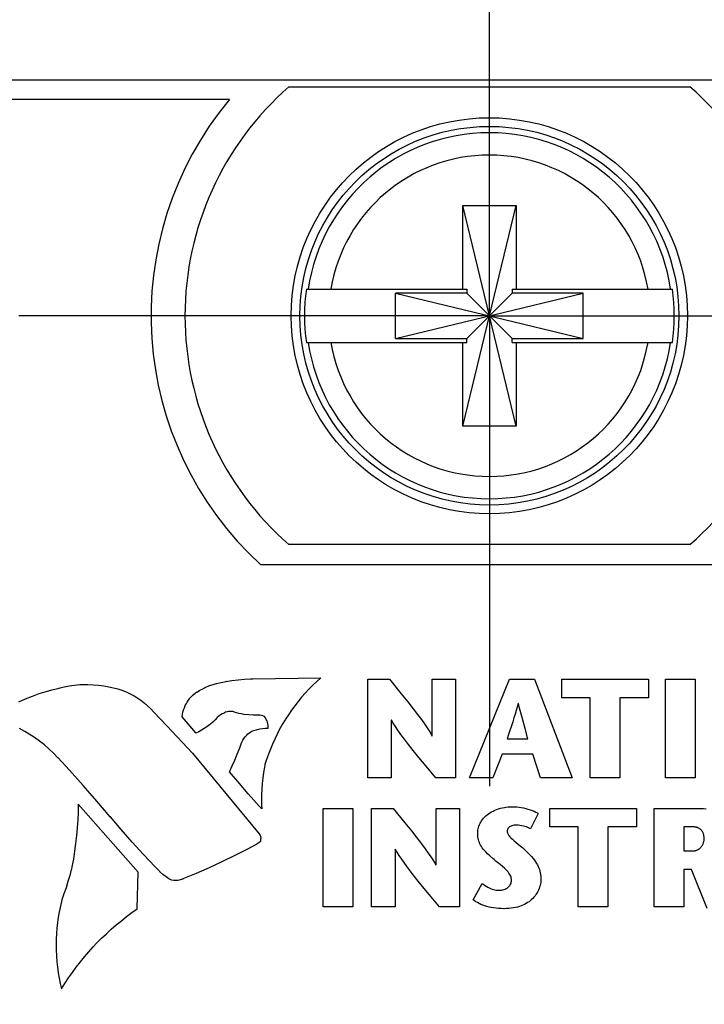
# Model space of a CAD drawing. Header units: inches. Extents: x 0.2 to 16.8, y 0.1 to 10.8.
# Tile 29 of 47: x 4.178 to 4.533, y 7.66 to 8.17. Entities that reach past the tile are written whole.
import ezdxf

# ---------------------------------------------------------------- set-up
doc = ezdxf.new("R2010")
doc.units = ezdxf.units.IN
doc.header["$LTSCALE"] = 0.935
doc.header["$MEASUREMENT"] = 0
doc.linetypes.add('CENTER', pattern=[0.6, 0.375, -0.075, 0.075, -0.075])
doc.layers.get('0').update_dxf_attribs({"linetype": 'CONTINUOUS'})
for name, color, linetype in [('ARTWORK', 7, 'CONTINUOUS'), ('DEFAULT_1', 7, 'CENTER'), ('DIMENSIONS', 7, 'CONTINUOUS')]:
    doc.layers.add(name, color=color, linetype=linetype)
doc.styles.get("Standard").update_dxf_attribs({"font": 'txt', "width": 0.8})
doc.dimstyles.new('DIMSTYLE_2', dxfattribs={"dimtxt": 0.125, "dimasz": 0.18, "dimexe": 0.18, "dimexo": 0.0625, "dimgap": 0.09, "dimtad": 0, "dimtih": 1, "dimtoh": 1, "dimdec": 3, "dimzin": 4, "dimdsep": 46, "dimtxsty": 'STANDARD', "dimblk": '_FILLED', "dimblk1": '_FILLED', "dimblk2": '_FILLED', "dimcen": 0.09, "dimadec": 0, "dimazin": 0, "dimtp": 0.001, "dimtm": 0.001, "dimtfac": 1, "dimtdec": 3, "dimtofl": 0, "dimtmove": 0, "dimatfit": 3, "dimldrblk": '_FILLED', "dimfxl": 1, "dimtolj": 1, "dimtzin": 4, "dimarcsym": 0})

# ---------------------------------------------------------------- blocks, each defined once
blk = doc.blocks.new('*D16')
at = {"layer": 'DIMENSIONS', "color": 2, "linetype": 'CONTINUOUS'}
blk.add_line((4.1849659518, 3.1973811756), (3.4399659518, 3.1973811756), dxfattribs=at)
at = {"layer": 'DIMENSIONS', "color": 2, "linetype": 'CONTINUOUS', "width": 0.8}
for s, p in [('[', (2.5774659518, 3.1348811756)), (']', (3.2774659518, 3.1348811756)), ('4.819', (1.9524659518, 3.1348811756)), ('122.41', (2.6774659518, 3.1348811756))]:
    blk.add_text(s, height=0.125, dxfattribs=at).set_placement(p)
blk = doc.blocks.new('_FILLED')
at = {"color": 0, "linetype": 'BYBLOCK'}
blk.add_solid([(0, 0), (-1, 0.1736111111), (-1, -0.1736111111)], dxfattribs=at)
blk = doc.blocks.new('*D21')
at = {"layer": 'DIMENSIONS', "color": 2, "linetype": 'CONTINUOUS'}
blk.add_line((4.3674659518, 7.0120011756), (4.3674659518, 2.3148811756), dxfattribs=at)
at = {"layer": 'DIMENSIONS', "color": 2, "linetype": 'CONTINUOUS', "width": 0.8}
for s, p in [(']', (4.4299659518, 2.1523811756)), ('1.37', (4.4299659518, 1.7523811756)), ('[', (4.4299659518, 1.6523811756)), ('.054', (4.4299659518, 1.1273811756)), ('10X -', (4.4299659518, 0.6273811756))]:
    blk.add_text(s, height=0.125, rotation=90, dxfattribs=at).set_placement(p)
blk = doc.blocks.new('*D22')
at = {"layer": 'DIMENSIONS', "color": 2, "linetype": 'CONTINUOUS'}
blk.add_line((4.7014659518, 7.0120011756), (4.7014659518, 2.3148811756), dxfattribs=at)
at = {"layer": 'DIMENSIONS', "color": 2, "linetype": 'CONTINUOUS', "width": 0.8}
for s, p in [(']', (4.7639659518, 2.1523811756)), ('7.11', (4.7639659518, 1.7523811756)), ('[', (4.7639659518, 1.6523811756)), ('.280', (4.7639659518, 1.1273811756)), ('9X ', (4.7639659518, 0.8273811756))]:
    blk.add_text(s, height=0.125, rotation=90, dxfattribs=at).set_placement(p)
blk = doc.blocks.new('*D23')
at = {"layer": 'DIMENSIONS', "color": 2, "linetype": 'CONTINUOUS'}
for p, q in [((4.7094659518, 4.3377668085), (4.7094659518, 2.8896841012)), ((4.7094659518, 2.8896841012), (4.8872802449, 2.6165749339)), ((4.8872802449, 2.6165749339), (4.8872802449, 2.3148811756))]:
    blk.add_line(p, q, dxfattribs=at)
at = {"layer": 'DIMENSIONS', "color": 2, "linetype": 'CONTINUOUS', "width": 0.8}
for s, p in [(']', (4.9497802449, 2.1523811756)), ('7.32', (4.9497802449, 1.7523811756)), ('[', (4.9497802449, 1.6523811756)), ('.288', (4.9497802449, 1.1273811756))]:
    blk.add_text(s, height=0.125, rotation=90, dxfattribs=at).set_placement(p)

msp = doc.modelspace()

# ---------------------------------------------------------------- linework, layer by layer
at = {"color": 7, "linetype": 'CONTINUOUS'}
for p, q in [((4.9154659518, 8.1386411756), (4.1274659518, 8.1386411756)), ((4.317716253, 8.1351411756), (4.5252156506, 8.1351411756)), ((4.2870003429, 8.1286411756), (4.1574659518, 8.1286411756)), ((4.4076864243, 7.9595545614), (4.4352454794, 8.0737277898)), ((4.4076864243, 8.0304207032), (4.4076864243, 8.0737277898)), ((4.4352454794, 7.9595545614), (4.4076864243, 8.0737277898)), ((4.4076864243, 8.0737277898), (4.4352454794, 8.0737277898)), ((4.4352454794, 8.0737277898), (4.4352454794, 8.0304207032)), ((4.3268186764, 8.0304207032), (4.4097533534, 8.0304207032)), ((4.3729423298, 8.0049285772), (4.3729423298, 8.028353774)), ((4.3729423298, 8.0049285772), (4.4699895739, 8.028353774)), ((4.4097533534, 8.028353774), (4.3729423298, 8.028353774)), ((4.3729423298, 8.028353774), (4.4699895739, 8.0049285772)), ((4.4097533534, 8.0304207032), (4.4097533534, 8.028353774)), ((4.4097533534, 8.0049285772), (4.4331785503, 8.028353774)), ((4.4331785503, 8.0049285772), (4.4097533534, 8.028353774)), ((4.4331785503, 8.0304207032), (4.4331785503, 8.028353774)), ((4.4331785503, 8.0304207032), (4.5161132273, 8.0304207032)), ((4.4699895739, 8.028353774), (4.4331785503, 8.028353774)), ((4.4699895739, 8.0049285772), (4.4699895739, 8.028353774)), ((4.3268186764, 8.002861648), (4.4097533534, 8.002861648)), ((4.3729423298, 8.0049285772), (4.4097533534, 8.0049285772)), ((4.4076864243, 7.9595545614), (4.4076864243, 8.002861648)), ((4.4097533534, 8.002861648), (4.4097533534, 8.0049285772)), ((4.4331785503, 8.002861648), (4.4331785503, 8.0049285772)), ((4.4331785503, 8.0049285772), (4.4699895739, 8.0049285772)), ((4.4331785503, 8.002861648), (4.5161132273, 8.002861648)), ((4.4352454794, 8.002861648), (4.4352454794, 7.9595545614)), ((4.4352454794, 7.9595545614), (4.4076864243, 7.9595545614)), ((4.5252156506, 7.8981411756), (4.317716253, 7.8981411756)), ((4.5397199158, 7.8876411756), (4.3032119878, 7.8876411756))]:
    msp.add_line(p, q, dxfattribs=at)
for radius in [0.1025, 0.0980314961]:
    msp.add_circle((4.4214659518, 8.0166411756), radius, dxfattribs=at)
for radius, start, end in [(0.1575, 131.2029536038, 228.7970463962), (0.1575, 311.2029536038, 48.7970463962), (0.175, 140.2081805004, 227.4885962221), (0.0956450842, 171.7166074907, 188.2833925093), (0.0956450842, 351.7166074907, 8.2833925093)]:
    msp.add_arc((4.4214659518, 8.0166411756), radius, start, end, dxfattribs=at)
at = {"color": 9, "linetype": 'CONTINUOUS'}
for radius, start, end in [(0.0947326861, 8.3637410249, 171.6362589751), (0.0831967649, 9.5335881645, 170.4664118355), (0.0947326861, 188.3637410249, 351.6362589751), (0.0831967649, 189.5335881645, 350.4664118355)]:
    msp.add_arc((4.4214659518, 8.0166411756), radius, start, end, dxfattribs=at)
at = {"layer": 'ARTWORK', "color": 7, "linetype": 'CONTINUOUS'}
for p, q in [((4.2991709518, 7.8286251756), (4.3342609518, 7.8292211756)), ((4.3342609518, 7.8292211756), (4.3321549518, 7.8273271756)), ((4.1951659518, 7.8229981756), (4.1988629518, 7.8239001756)), ((4.1987679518, 7.8239331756), (4.2014179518, 7.8245771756)), ((4.1988629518, 7.8239001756), (4.1987679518, 7.8239331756)), ((4.2014179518, 7.8245771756), (4.2040999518, 7.8250841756)), ((4.2040999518, 7.8250841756), (4.2068109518, 7.8254551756)), ((4.2068109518, 7.8254551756), (4.2095439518, 7.8256881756)), ((4.2095439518, 7.8256881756), (4.2122939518, 7.8257821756)), ((4.2122939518, 7.8257821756), (4.2127749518, 7.8257841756)), ((4.2127749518, 7.8257841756), (4.2137929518, 7.8257751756)), ((4.2137929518, 7.8257751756), (4.2165369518, 7.8256531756)), ((4.2165369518, 7.8256531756), (4.2192659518, 7.8253931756)), ((4.2192659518, 7.8253931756), (4.2219699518, 7.8249951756)), ((4.2219699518, 7.8249951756), (4.2246389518, 7.8244621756)), ((4.2246389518, 7.8244621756), (4.2246519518, 7.8244891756)), ((4.2246519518, 7.8244891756), (4.2269229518, 7.8240501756)), ((4.2269229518, 7.8240501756), (4.2291639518, 7.8234741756)), ((4.2731859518, 7.8235621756), (4.2747019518, 7.8243051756)), ((4.2747019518, 7.8243051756), (4.2762539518, 7.8249721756)), ((4.2762539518, 7.8249721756), (4.2778379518, 7.8255621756)), ((4.2778379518, 7.8255621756), (4.2786239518, 7.8258221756)), ((4.2786239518, 7.8258221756), (4.2802479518, 7.8262941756)), ((4.2802479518, 7.8262941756), (4.2818929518, 7.8266851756)), ((4.2818929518, 7.8266851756), (4.2835559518, 7.8269941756)), ((4.2835559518, 7.8269941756), (4.2852329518, 7.8272211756)), ((4.2851509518, 7.8273571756), (4.2883049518, 7.8278071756)), ((4.2852329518, 7.8272211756), (4.2851509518, 7.8273571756)), ((4.2883049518, 7.8278071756), (4.2914919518, 7.8281761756)), ((4.2914919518, 7.8281761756), (4.2947069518, 7.8284651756)), ((4.2947069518, 7.8284651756), (4.2979459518, 7.8286731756)), ((4.2979459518, 7.8286731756), (4.2991029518, 7.8287271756)), ((4.2991029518, 7.8287271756), (4.2991709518, 7.8286251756)), ((4.3301049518, 7.8253711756), (4.3281139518, 7.8233561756)), ((4.3321549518, 7.8273271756), (4.3301049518, 7.8253711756)), ((4.3585579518, 7.7774341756), (4.3585579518, 7.8284551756)), ((4.3585579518, 7.8284551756), (4.3697039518, 7.8284551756)), ((4.3697039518, 7.8284551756), (4.3758029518, 7.8209751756)), ((4.3918719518, 7.7992291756), (4.3918719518, 7.8284551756)), ((4.3918719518, 7.8284551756), (4.4039669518, 7.8284551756)), ((4.4039669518, 7.8284551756), (4.4039669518, 7.7774341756)), ((4.4111659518, 7.7774401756), (4.4319379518, 7.8284621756)), ((4.4319379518, 7.8284621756), (4.4448459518, 7.8284621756)), ((4.4448459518, 7.8284621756), (4.4642349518, 7.7774401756)), ((4.4588929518, 7.8189101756), (4.4588929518, 7.8284551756)), ((4.4588929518, 7.8284551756), (4.5037179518, 7.8284551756)), ((4.5037179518, 7.8284551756), (4.5037179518, 7.8189101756)), ((4.5125319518, 7.7774341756), (4.5125319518, 7.8284551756)), ((4.5125319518, 7.8284551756), (4.5279209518, 7.8284551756)), ((4.5279209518, 7.8284551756), (4.5279209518, 7.7774341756)), ((4.1815259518, 7.8183691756), (4.1850489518, 7.8197711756)), ((4.1850489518, 7.8197711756), (4.1886269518, 7.8210441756)), ((4.1886269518, 7.8210441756), (4.1922549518, 7.8221861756)), ((4.1922549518, 7.8221861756), (4.1951659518, 7.8229981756)), ((4.2291639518, 7.8234741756), (4.2313669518, 7.8227641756)), ((4.2313669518, 7.8227641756), (4.2335259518, 7.8219211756)), ((4.2335259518, 7.8219211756), (4.2356319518, 7.8209501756)), ((4.2356319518, 7.8209501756), (4.2376779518, 7.8198531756)), ((4.2376779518, 7.8198531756), (4.2391499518, 7.8189601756)), ((4.2391499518, 7.8189601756), (4.2410699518, 7.8176551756)), ((4.2665659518, 7.8186691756), (4.2673839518, 7.8195961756)), ((4.2673839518, 7.8195961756), (4.2682619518, 7.8204651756)), ((4.2682619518, 7.8204651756), (4.2691959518, 7.8212721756)), ((4.2691959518, 7.8212721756), (4.2701819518, 7.8220151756)), ((4.2701819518, 7.8220151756), (4.2702769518, 7.8218591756)), ((4.2702769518, 7.8218591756), (4.2717099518, 7.8227461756)), ((4.2717099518, 7.8227461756), (4.2731859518, 7.8235621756)), ((4.3243139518, 7.8191521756), (4.3225079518, 7.8169671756)), ((4.3261829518, 7.8212821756), (4.3243139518, 7.8191521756)), ((4.3281139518, 7.8233561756), (4.3261829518, 7.8212821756)), ((4.3758029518, 7.8209751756), (4.3791939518, 7.8167561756)), ((4.4736179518, 7.8189101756), (4.4588929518, 7.8189101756)), ((4.4736179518, 7.7774341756), (4.4736179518, 7.8189101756)), ((4.4889939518, 7.8189101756), (4.4889939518, 7.7774341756)), ((4.5037179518, 7.8189101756), (4.4889939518, 7.8189101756)), ((4.1780639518, 7.8168421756), (4.1815259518, 7.8183691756)), ((4.2410699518, 7.8176551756), (4.2429079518, 7.8162361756)), ((4.2429079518, 7.8162361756), (4.2446569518, 7.8147101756)), ((4.2446569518, 7.8147101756), (4.2463109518, 7.8130821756)), ((4.2632389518, 7.8125531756), (4.2636519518, 7.8137181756)), ((4.2636519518, 7.8137181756), (4.2641439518, 7.8148541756)), ((4.2641439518, 7.8148541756), (4.2647109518, 7.8159541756)), ((4.2647109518, 7.8159541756), (4.2651259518, 7.8166591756)), ((4.2651259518, 7.8166591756), (4.2658119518, 7.8176891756)), ((4.2658119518, 7.8176891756), (4.2665659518, 7.8186691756)), ((4.3207669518, 7.8147291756), (4.3190919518, 7.8124411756)), ((4.3225079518, 7.8169671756), (4.3207669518, 7.8147291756)), ((4.3791939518, 7.8167561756), (4.3819919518, 7.8132031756)), ((4.4358049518, 7.8140621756), (4.4352819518, 7.8122261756)), ((4.4363179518, 7.8159271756), (4.4358049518, 7.8140621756)), ((4.4364669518, 7.8159271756), (4.4363179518, 7.8159271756)), ((4.4370849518, 7.8134861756), (4.4364669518, 7.8159271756)), ((4.2463109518, 7.8130821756), (4.2478649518, 7.8113581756)), ((4.2478649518, 7.8113581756), (4.2546169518, 7.8042761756)), ((4.2624809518, 7.8089311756), (4.2626519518, 7.8101541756)), ((4.2695859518, 7.8006401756), (4.2624809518, 7.8089311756)), ((4.2626519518, 7.8101541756), (4.2629049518, 7.8113641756)), ((4.2629049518, 7.8113641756), (4.2632389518, 7.8125531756)), ((4.2807039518, 7.8086731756), (4.2795789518, 7.8074671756)), ((4.2815129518, 7.8093821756), (4.2806899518, 7.8087071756)), ((4.2806899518, 7.8087071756), (4.2807039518, 7.8086731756)), ((4.2823809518, 7.8099871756), (4.2815129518, 7.8093821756)), ((4.2832919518, 7.8105201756), (4.2823809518, 7.8099871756)), ((4.2842459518, 7.8109811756), (4.2832919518, 7.8105201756)), ((4.2843649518, 7.8110321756), (4.2842459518, 7.8109811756)), ((4.2850279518, 7.8113701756), (4.2843509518, 7.8110591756)), ((4.2843509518, 7.8110591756), (4.2843649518, 7.8110321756)), ((4.2857359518, 7.8116031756), (4.2850279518, 7.8113701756)), ((4.2859929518, 7.8116661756), (4.2857359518, 7.8116031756)), ((4.2867319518, 7.8117911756), (4.2859929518, 7.8116661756)), ((4.2874829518, 7.8118321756), (4.2867319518, 7.8117911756)), ((4.2880279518, 7.8118111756), (4.2874829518, 7.8118321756)), ((4.2887529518, 7.8117131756), (4.2880279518, 7.8118111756)), ((4.2894359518, 7.8115411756), (4.2887529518, 7.8117131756)), ((4.2894629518, 7.8115071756), (4.2894359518, 7.8115411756)), ((4.2905569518, 7.8111321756), (4.2894629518, 7.8115071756)), ((4.2918619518, 7.8107661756), (4.2905569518, 7.8111321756)), ((4.2931699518, 7.8104841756), (4.2918619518, 7.8107661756)), ((4.2944799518, 7.8102871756), (4.2931699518, 7.8104841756)), ((4.2945069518, 7.8102391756), (4.2944799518, 7.8102871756)), ((4.2969579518, 7.8100251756), (4.2945069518, 7.8102391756)), ((4.2994519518, 7.8098911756), (4.2969579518, 7.8100251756)), ((4.3011779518, 7.8098461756), (4.2994519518, 7.8098911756)), ((4.3011909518, 7.8099271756), (4.3011779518, 7.8098461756)), ((4.3015709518, 7.8099341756), (4.3011909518, 7.8099271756)), ((4.3024309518, 7.8098921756), (4.3015709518, 7.8099341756)), ((4.3026449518, 7.8098691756), (4.3024309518, 7.8098921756)), ((4.3034909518, 7.8097241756), (4.3026449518, 7.8098691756)), ((4.3043159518, 7.8094981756), (4.3034909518, 7.8097241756)), ((4.3051099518, 7.8091951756), (4.3043159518, 7.8094981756)), ((4.3050829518, 7.8091211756), (4.3051099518, 7.8091951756)), ((4.3055919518, 7.8084621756), (4.3050829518, 7.8091211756)), ((4.3174849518, 7.8101041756), (4.3159469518, 7.8077201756)), ((4.3190919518, 7.8124411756), (4.3174849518, 7.8101041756)), ((4.3819919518, 7.8132031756), (4.3843269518, 7.8101611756)), ((4.3843269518, 7.8101611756), (4.3862729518, 7.8075461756)), ((4.4347379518, 7.8103851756), (4.4341579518, 7.8084871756)), ((4.4352819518, 7.8122261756), (4.4347379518, 7.8103851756)), ((4.4377079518, 7.8111001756), (4.4370849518, 7.8134861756)), ((4.4383559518, 7.8086871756), (4.4377079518, 7.8111001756)), ((4.4390679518, 7.8061031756), (4.4383559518, 7.8086871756)), ((4.2546169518, 7.8042761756), (4.2679049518, 7.7902331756)), ((4.2753009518, 7.8038061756), (4.2739389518, 7.8028821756)), ((4.2766159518, 7.8047981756), (4.2753009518, 7.8038061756)), ((4.2771539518, 7.8052361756), (4.2766159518, 7.8047981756)), ((4.2783949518, 7.8063211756), (4.2771539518, 7.8052361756)), ((4.2795789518, 7.8074671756), (4.2783949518, 7.8063211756)), ((4.3060319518, 7.8077561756), (4.3055919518, 7.8084621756)), ((4.3063999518, 7.8070111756), (4.3060319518, 7.8077561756)), ((4.3064179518, 7.8069681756), (4.3063999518, 7.8070111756)), ((4.3067039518, 7.8061881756), (4.3064179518, 7.8069681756)), ((4.3069099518, 7.8053841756), (4.3067039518, 7.8061881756)), ((4.3070339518, 7.8045651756), (4.3069099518, 7.8053841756)), ((4.3070759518, 7.8037381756), (4.3070339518, 7.8045651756)), ((4.3070349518, 7.8030601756), (4.3070759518, 7.8037381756)), ((4.3143409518, 7.8050511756), (4.3129539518, 7.8025771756)), ((4.3157999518, 7.8074831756), (4.3143409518, 7.8050511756)), ((4.3159469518, 7.8077201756), (4.3157999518, 7.8074831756)), ((4.3706529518, 7.8073171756), (4.3706529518, 7.7774341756)), ((4.3708019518, 7.8073171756), (4.3706529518, 7.8073171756)), ((4.3717239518, 7.8057831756), (4.3708019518, 7.8073171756)), ((4.3728309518, 7.8040561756), (4.3717239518, 7.8057831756)), ((4.3741459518, 7.8021131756), (4.3728309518, 7.8040561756)), ((4.3862729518, 7.8075461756), (4.3878809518, 7.8053031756)), ((4.3878809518, 7.8053031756), (4.3891949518, 7.8033851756)), ((4.4335139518, 7.8064391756), (4.4314099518, 7.7999241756)), ((4.4341579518, 7.8084871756), (4.4335139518, 7.8064391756)), ((4.4399469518, 7.8029731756), (4.4390679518, 7.8061031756)), ((4.1811339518, 7.8014431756), (4.1783079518, 7.8029851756)), ((4.1834349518, 7.8000661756), (4.1811339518, 7.8014431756)), ((4.1861279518, 7.7983051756), (4.1834349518, 7.8000661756)), ((4.2695989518, 7.8005451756), (4.2695859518, 7.8006401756)), ((4.2710839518, 7.8012501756), (4.2695989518, 7.8005451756)), ((4.2725319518, 7.8020301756), (4.2710839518, 7.8012501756)), ((4.2739389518, 7.8028821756), (4.2725319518, 7.8020301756)), ((4.2944529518, 7.7977541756), (4.2950909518, 7.7986031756)), ((4.2950909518, 7.7986031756), (4.2957929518, 7.7993981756)), ((4.2957929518, 7.7993981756), (4.2965549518, 7.8001341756)), ((4.2965549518, 7.8001341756), (4.2973699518, 7.8008071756)), ((4.2973699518, 7.8008071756), (4.2982349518, 7.8014121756)), ((4.2981949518, 7.8014601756), (4.2995139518, 7.8019421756)), ((4.2982349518, 7.8014121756), (4.2981949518, 7.8014601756)), ((4.2995139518, 7.8019421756), (4.3008569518, 7.8023441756)), ((4.3008569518, 7.8023441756), (4.3013439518, 7.8024681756)), ((4.3013439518, 7.8024681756), (4.3027119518, 7.8027591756)), ((4.3027119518, 7.8027591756), (4.3040919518, 7.8029681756)), ((4.3040919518, 7.8029681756), (4.3054809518, 7.8030931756)), ((4.3054809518, 7.8030931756), (4.3068719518, 7.8031341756)), ((4.3068719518, 7.8031341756), (4.3070079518, 7.8031341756)), ((4.3070079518, 7.8031341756), (4.3070349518, 7.8030601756)), ((4.3116409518, 7.8000631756), (4.3104019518, 7.7975121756)), ((4.3129539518, 7.8025771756), (4.3116409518, 7.8000631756)), ((4.3756949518, 7.7999301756), (4.3741459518, 7.8021131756)), ((4.3775079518, 7.7974751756), (4.3756949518, 7.7999301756)), ((4.3891949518, 7.8033851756), (4.3902509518, 7.8017561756)), ((4.3902509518, 7.8017561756), (4.3910829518, 7.8003811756)), ((4.3910829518, 7.8003811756), (4.3917229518, 7.7992291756)), ((4.3917229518, 7.7992291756), (4.3918719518, 7.7992291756)), ((4.4314099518, 7.7999241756), (4.4307049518, 7.7977041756)), ((4.4414299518, 7.7977041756), (4.4399469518, 7.8029731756)), ((4.1887409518, 7.7964301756), (4.1861279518, 7.7983051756)), ((4.1912679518, 7.7944441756), (4.1887409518, 7.7964301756)), ((4.1937059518, 7.7923511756), (4.1912679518, 7.7944441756)), ((4.2922999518, 7.7929191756), (4.2926899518, 7.7939621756)), ((4.2926219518, 7.7939481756), (4.2929649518, 7.7949501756)), ((4.2926899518, 7.7939621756), (4.2926219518, 7.7939481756)), ((4.2929649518, 7.7949501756), (4.2933869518, 7.7959221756)), ((4.2933869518, 7.7959221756), (4.2938829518, 7.7968591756)), ((4.2938829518, 7.7968591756), (4.2944529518, 7.7977541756)), ((4.3092399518, 7.7949261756), (4.3081539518, 7.7923071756)), ((4.3104019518, 7.7975121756), (4.3092399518, 7.7949261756)), ((4.3796259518, 7.7947051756), (4.3775079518, 7.7974751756)), ((4.3821049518, 7.7915551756), (4.3796259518, 7.7947051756)), ((4.4307049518, 7.7977041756), (4.4414299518, 7.7977041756)), ((4.1960489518, 7.7901551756), (4.1937059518, 7.7923511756)), ((4.1982939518, 7.7878601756), (4.1960489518, 7.7901551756)), ((4.2679049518, 7.7902331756), (4.2678499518, 7.7902061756)), ((4.2678499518, 7.7902061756), (4.3023299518, 7.7484651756)), ((4.2897449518, 7.7866341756), (4.2910539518, 7.7897451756)), ((4.2910539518, 7.7897451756), (4.2922999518, 7.7929191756)), ((4.3071469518, 7.7896571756), (4.3062169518, 7.7869791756)), ((4.3081539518, 7.7923071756), (4.3071469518, 7.7896571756)), ((4.3850459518, 7.7879071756), (4.3821049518, 7.7915551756)), ((4.4280879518, 7.7896161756), (4.4232069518, 7.7774401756)), ((4.4438969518, 7.7896161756), (4.4280879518, 7.7896161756)), ((4.4479109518, 7.7774401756), (4.4438969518, 7.7896161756)), ((4.1982669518, 7.7879211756), (4.1982939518, 7.7878601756)), ((4.2042349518, 7.7814031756), (4.1982669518, 7.7879211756)), ((4.2869409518, 7.7806061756), (4.2883739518, 7.7835881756)), ((4.2883739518, 7.7835881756), (4.2897449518, 7.7866341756)), ((4.3052999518, 7.7842541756), (4.3050679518, 7.7829901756)), ((4.3053669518, 7.7842741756), (4.3052999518, 7.7842541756)), ((4.3062169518, 7.7869791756), (4.3053669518, 7.7842741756)), ((4.3886809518, 7.7834811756), (4.3850459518, 7.7879071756)), ((4.3936889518, 7.7774341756), (4.3886809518, 7.7834811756)), ((4.2113679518, 7.7734241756), (4.2042349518, 7.7814031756)), ((4.2923779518, 7.7743421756), (4.2869409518, 7.7806061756)), ((4.3046089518, 7.7801481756), (4.3042329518, 7.7772981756)), ((4.3050679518, 7.7829901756), (4.3046089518, 7.7801481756)), ((4.2148949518, 7.7694001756), (4.2113679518, 7.7734241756)), ((4.2924049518, 7.7742611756), (4.2923779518, 7.7743421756)), ((4.2939349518, 7.7724021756), (4.2924049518, 7.7742611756)), ((4.3039399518, 7.7744401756), (4.3037309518, 7.7715771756)), ((4.3042329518, 7.7772981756), (4.3039399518, 7.7744401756)), ((4.3706529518, 7.7774341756), (4.3585579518, 7.7774341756)), ((4.4039669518, 7.7774341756), (4.3936889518, 7.7774341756)), ((4.4232069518, 7.7774401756), (4.4111659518, 7.7774401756)), ((4.4642349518, 7.7774401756), (4.4479109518, 7.7774401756)), ((4.4889939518, 7.7774341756), (4.4736179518, 7.7774341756)), ((4.5279209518, 7.7774341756), (4.5125319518, 7.7774341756)), ((4.2183949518, 7.7653531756), (4.2148949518, 7.7694001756)), ((4.2967469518, 7.7690851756), (4.2939349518, 7.7724021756)), ((4.2995759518, 7.7658731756), (4.2967469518, 7.7690851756)), ((4.3036059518, 7.7687121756), (4.3035639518, 7.7658481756)), ((4.3037309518, 7.7715771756), (4.3036059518, 7.7687121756)), ((4.2087879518, 7.7637871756), (4.2086779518, 7.7597241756)), ((4.2397019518, 7.7286491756), (4.2087879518, 7.7637871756)), ((4.2253159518, 7.7571901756), (4.2183949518, 7.7653531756)), ((4.3024249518, 7.7627631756), (4.2995759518, 7.7658731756)), ((4.3037809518, 7.7613531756), (4.3024249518, 7.7627631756)), ((4.3035639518, 7.7658481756), (4.3036029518, 7.7632111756)), ((4.3036029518, 7.7632111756), (4.3036729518, 7.7613461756)), ((4.2086779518, 7.7597241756), (4.2084819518, 7.7556601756)), ((4.3036729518, 7.7613461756), (4.3037809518, 7.7613531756)), ((4.3355219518, 7.7106161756), (4.3355219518, 7.7616381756)), ((4.3355219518, 7.7616381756), (4.3508979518, 7.7616381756)), ((4.3508979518, 7.7616381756), (4.3508979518, 7.7106161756)), ((4.3605379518, 7.7106161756), (4.3605379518, 7.7616381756)), ((4.3605379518, 7.7616381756), (4.3716829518, 7.7616381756)), ((4.3716829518, 7.7616381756), (4.3777509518, 7.7541901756)), ((4.3938519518, 7.7324121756), (4.3938519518, 7.7616381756)), ((4.3938519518, 7.7616381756), (4.4059459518, 7.7616381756)), ((4.4059459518, 7.7616381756), (4.4059459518, 7.7106161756)), ((4.4189779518, 7.7571081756), (4.4195899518, 7.7576951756)), ((4.4195899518, 7.7576951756), (4.4202519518, 7.7582581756)), ((4.4202519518, 7.7582581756), (4.4209619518, 7.7587971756)), ((4.4209619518, 7.7587971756), (4.4217199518, 7.7593081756)), ((4.4217199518, 7.7593081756), (4.4225249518, 7.7597891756)), ((4.4225249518, 7.7597891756), (4.4233739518, 7.7602371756)), ((4.4233739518, 7.7602371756), (4.4242659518, 7.7606511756)), ((4.4242659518, 7.7606511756), (4.4251979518, 7.7610281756)), ((4.4251979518, 7.7610281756), (4.4261679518, 7.7613651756)), ((4.4261679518, 7.7613651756), (4.4271719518, 7.7616601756)), ((4.4271719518, 7.7616601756), (4.4282069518, 7.7619101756)), ((4.4282069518, 7.7619101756), (4.4292689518, 7.7621151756)), ((4.4292689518, 7.7621151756), (4.4299939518, 7.7622261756)), ((4.4299939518, 7.7622261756), (4.4310899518, 7.7623511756)), ((4.4310899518, 7.7623511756), (4.4321999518, 7.7624261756)), ((4.4321999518, 7.7624261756), (4.4333209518, 7.7624511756)), ((4.4333209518, 7.7624511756), (4.4344759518, 7.7624271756)), ((4.4344759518, 7.7624271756), (4.4356359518, 7.7623531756)), ((4.4356359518, 7.7623531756), (4.4367999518, 7.7622301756)), ((4.4367999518, 7.7622301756), (4.4379639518, 7.7620581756)), ((4.4379639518, 7.7620581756), (4.4391249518, 7.7618371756)), ((4.4391249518, 7.7618371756), (4.4402759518, 7.7615691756)), ((4.4402759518, 7.7615691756), (4.4414109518, 7.7612551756)), ((4.4414109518, 7.7612551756), (4.4425189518, 7.7609001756)), ((4.4425189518, 7.7609001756), (4.4435859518, 7.7605081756)), ((4.4466499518, 7.7590281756), (4.4427179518, 7.7510081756)), ((4.4435859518, 7.7605081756), (4.4445909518, 7.7600901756)), ((4.4445909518, 7.7600901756), (4.4455049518, 7.7596601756)), ((4.4455049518, 7.7596601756), (4.4462849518, 7.7592451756)), ((4.4462849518, 7.7592451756), (4.4466499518, 7.7590281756)), ((4.4526969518, 7.7520921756), (4.4526969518, 7.7616381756)), ((4.4526969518, 7.7616381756), (4.4975219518, 7.7616381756)), ((4.4975219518, 7.7616381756), (4.4975219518, 7.7520921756)), ((4.5066739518, 7.7106161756), (4.5066739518, 7.7616381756)), ((4.5066739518, 7.7616381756), (4.5294119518, 7.7616381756)), ((4.5294119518, 7.7616381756), (4.5308479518, 7.7616121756)), ((4.5308479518, 7.7616121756), (4.5322339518, 7.7615351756)), ((4.5322339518, 7.7615351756), (4.5335479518, 7.7614101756)), ((4.2084819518, 7.7556601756), (4.2082019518, 7.7515971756)), ((4.2253839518, 7.7572111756), (4.2253159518, 7.7571901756)), ((4.2309569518, 7.7506771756), (4.2253839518, 7.7572111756)), ((4.3777509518, 7.7541901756), (4.3811679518, 7.7499381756)), ((4.4160679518, 7.7524901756), (4.4163369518, 7.7531971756)), ((4.4163369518, 7.7531971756), (4.4166549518, 7.7538891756)), ((4.4166549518, 7.7538891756), (4.4170209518, 7.7545661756)), ((4.4170209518, 7.7545661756), (4.4174359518, 7.7552281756)), ((4.4174359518, 7.7552281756), (4.4179009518, 7.7558731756)), ((4.4179009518, 7.7558731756), (4.4184139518, 7.7565001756)), ((4.4184139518, 7.7565001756), (4.4189779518, 7.7571081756)), ((4.4331319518, 7.7526191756), (4.4326659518, 7.7524471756)), ((4.4336509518, 7.7527541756), (4.4331319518, 7.7526191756)), ((4.4342219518, 7.7528481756), (4.4336509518, 7.7527541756)), ((4.4348459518, 7.7528991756), (4.4342219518, 7.7528481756)), ((4.4352059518, 7.7529061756), (4.4348459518, 7.7528991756)), ((4.4353999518, 7.7529051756), (4.4352059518, 7.7529061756)), ((4.4363499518, 7.7528701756), (4.4353999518, 7.7529051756)), ((4.4372739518, 7.7527861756), (4.4363499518, 7.7528701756)), ((4.4381669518, 7.7526551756), (4.4372739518, 7.7527861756)), ((4.4390269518, 7.7524791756), (4.4381669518, 7.7526551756)), ((4.2078359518, 7.7475361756), (4.2073859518, 7.7434801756)), ((4.2082019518, 7.7515971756), (4.2078359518, 7.7475361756)), ((4.2366869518, 7.7441731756), (4.2309569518, 7.7506771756)), ((4.3023299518, 7.7484651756), (4.3023709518, 7.7484651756)), ((4.3023709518, 7.7484651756), (4.3029219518, 7.7475501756)), ((4.3029219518, 7.7475501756), (4.3032119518, 7.7469741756)), ((4.3811679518, 7.7499381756), (4.3839759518, 7.7463741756)), ((4.4154509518, 7.7487501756), (4.4154759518, 7.7495261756)), ((4.4154749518, 7.7478211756), (4.4154509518, 7.7487501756)), ((4.4155459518, 7.7469551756), (4.4154749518, 7.7478211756)), ((4.4154759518, 7.7495261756), (4.4155509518, 7.7502881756)), ((4.4155509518, 7.7502881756), (4.4156749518, 7.7510361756)), ((4.4156749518, 7.7510361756), (4.4158469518, 7.7517701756)), ((4.4158469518, 7.7517701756), (4.4160679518, 7.7524901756)), ((4.4307159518, 7.7501401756), (4.4306909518, 7.7497741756)), ((4.4306909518, 7.7497741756), (4.4307159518, 7.7493981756)), ((4.4307899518, 7.7504951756), (4.4307159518, 7.7501401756)), ((4.4307159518, 7.7493981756), (4.4307919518, 7.7490201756)), ((4.4309129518, 7.7508351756), (4.4307899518, 7.7504951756)), ((4.4307919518, 7.7490201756), (4.4309199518, 7.7486341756)), ((4.4310839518, 7.7511591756), (4.4309129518, 7.7508351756)), ((4.4309199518, 7.7486341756), (4.4311069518, 7.7482331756)), ((4.4313029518, 7.7514641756), (4.4310839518, 7.7511591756)), ((4.4311069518, 7.7482331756), (4.4313599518, 7.7478091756)), ((4.4315699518, 7.7517491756), (4.4313029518, 7.7514641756)), ((4.4313599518, 7.7478091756), (4.4316919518, 7.7473521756)), ((4.4318849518, 7.7520091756), (4.4315699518, 7.7517491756)), ((4.4322499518, 7.7522431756), (4.4318849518, 7.7520091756)), ((4.4326659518, 7.7524471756), (4.4322499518, 7.7522431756)), ((4.4398479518, 7.7522611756), (4.4390269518, 7.7524791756)), ((4.4406299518, 7.7520021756), (4.4398479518, 7.7522611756)), ((4.4413699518, 7.7517051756), (4.4406299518, 7.7520021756)), ((4.4420659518, 7.7513731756), (4.4413699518, 7.7517051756)), ((4.4427179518, 7.7510081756), (4.4420659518, 7.7513731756)), ((4.4674219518, 7.7520921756), (4.4526969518, 7.7520921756)), ((4.4674219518, 7.7106161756), (4.4674219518, 7.7520921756)), ((4.4827969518, 7.7520921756), (4.4827969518, 7.7106161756)), ((4.4975219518, 7.7520921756), (4.4827969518, 7.7520921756)), ((4.5220499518, 7.7520921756), (4.5220499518, 7.7395571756)), ((4.5261309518, 7.7520921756), (4.5220499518, 7.7520921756)), ((4.5265269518, 7.7520861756), (4.5261319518, 7.7520921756)), ((4.5269039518, 7.7520681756), (4.5265269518, 7.7520861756)), ((4.5272639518, 7.7520381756), (4.5269039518, 7.7520681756)), ((4.5276069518, 7.7519971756), (4.5272639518, 7.7520381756)), ((4.5279349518, 7.7519461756), (4.5276069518, 7.7519971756)), ((4.5282479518, 7.7518851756), (4.5279349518, 7.7519461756)), ((4.5285459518, 7.7518131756), (4.5282479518, 7.7518851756)), ((4.5288299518, 7.7517321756), (4.5285459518, 7.7518131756)), ((4.5291009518, 7.7516421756), (4.5288299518, 7.7517321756)), ((4.5293599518, 7.7515431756), (4.5291009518, 7.7516421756)), ((4.5296059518, 7.7514351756), (4.5293599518, 7.7515431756)), ((4.5298399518, 7.7513181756), (4.5296059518, 7.7514351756)), ((4.5300639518, 7.7511931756), (4.5298399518, 7.7513181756)), ((4.5302759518, 7.7510591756), (4.5300639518, 7.7511931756)), ((4.5304789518, 7.7509171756), (4.5302759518, 7.7510591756)), ((4.5306709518, 7.7507661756), (4.5304789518, 7.7509171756)), ((4.5308539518, 7.7506061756), (4.5306709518, 7.7507661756)), ((4.5310269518, 7.7504371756), (4.5308539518, 7.7506061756)), ((4.5311919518, 7.7502591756), (4.5310269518, 7.7504371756)), ((4.5313469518, 7.7500721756), (4.5311919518, 7.7502591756)), ((4.5314929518, 7.7498741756), (4.5313469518, 7.7500721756)), ((4.5316309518, 7.7496671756), (4.5314929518, 7.7498741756)), ((4.5317599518, 7.7494491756), (4.5316309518, 7.7496671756)), ((4.5318799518, 7.7492201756), (4.5317599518, 7.7494491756)), ((4.5319919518, 7.7489791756), (4.5318799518, 7.7492201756)), ((4.5320939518, 7.7487261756), (4.5319919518, 7.7489791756)), ((4.5321869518, 7.7484611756), (4.5320939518, 7.7487261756)), ((4.5322699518, 7.7481831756), (4.5321869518, 7.7484611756)), ((4.5323439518, 7.7478921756), (4.5322699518, 7.7481831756)), ((4.5324069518, 7.7475861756), (4.5323439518, 7.7478921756)), ((4.5324599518, 7.7472661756), (4.5324069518, 7.7475861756)), ((4.2073859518, 7.7434801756), (4.2068509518, 7.7394301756)), ((4.2425719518, 7.7377041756), (4.2366869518, 7.7441731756)), ((4.3010959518, 7.7430491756), (4.2963179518, 7.7405271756)), ((4.3013339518, 7.7432141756), (4.3010829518, 7.7430691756)), ((4.3010829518, 7.7430691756), (4.3010959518, 7.7430491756)), ((4.3022569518, 7.7438451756), (4.3013339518, 7.7432141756)), ((4.3030619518, 7.7445541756), (4.3022569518, 7.7438451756)), ((4.3031289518, 7.7456441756), (4.3030079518, 7.7445741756)), ((4.3030079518, 7.7445741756), (4.3030619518, 7.7445541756)), ((4.3031169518, 7.7470351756), (4.3031439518, 7.7462151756)), ((4.3032119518, 7.7469741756), (4.3031169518, 7.7470351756)), ((4.3031439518, 7.7462151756), (4.3031289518, 7.7456441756)), ((4.3839759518, 7.7463741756), (4.3863139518, 7.7433291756)), ((4.3863139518, 7.7433291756), (4.3882589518, 7.7407161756)), ((4.4156619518, 7.7461411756), (4.4155459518, 7.7469551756)), ((4.4158209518, 7.7453711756), (4.4156619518, 7.7461411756)), ((4.4160239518, 7.7446371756), (4.4158209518, 7.7453711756)), ((4.4162699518, 7.7439321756), (4.4160239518, 7.7446371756)), ((4.4165619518, 7.7432501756), (4.4162699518, 7.7439321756)), ((4.4169029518, 7.7425801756), (4.4165619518, 7.7432501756)), ((4.4172969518, 7.7419141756), (4.4169029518, 7.7425801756)), ((4.4316919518, 7.7473521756), (4.4321189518, 7.7468501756)), ((4.4321189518, 7.7468501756), (4.4326669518, 7.7462821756)), ((4.4326669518, 7.7462821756), (4.4333779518, 7.7456161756)), ((4.4333779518, 7.7456161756), (4.4343389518, 7.7447831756)), ((4.4343389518, 7.7447831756), (4.4373379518, 7.7422961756)), ((4.5314119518, 7.7421611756), (4.5315689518, 7.7424041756)), ((4.5315689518, 7.7424041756), (4.5317169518, 7.7426561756)), ((4.5317169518, 7.7426561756), (4.5318539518, 7.7429171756)), ((4.5318539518, 7.7429171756), (4.5319799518, 7.7431841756)), ((4.5319799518, 7.7431841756), (4.5320949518, 7.7434591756)), ((4.5320949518, 7.7434591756), (4.5321979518, 7.7437381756)), ((4.5321979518, 7.7437381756), (4.5322889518, 7.7440221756)), ((4.5322889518, 7.7440221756), (4.5323669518, 7.7443081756)), ((4.5323669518, 7.7443081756), (4.5324319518, 7.7445961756)), ((4.5324319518, 7.7445961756), (4.5324509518, 7.7446961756)), ((4.5324509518, 7.7446961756), (4.5324979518, 7.7449841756)), ((4.5325019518, 7.7469301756), (4.5324599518, 7.7472661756)), ((4.5324979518, 7.7449841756), (4.5325319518, 7.7452681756)), ((4.5325329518, 7.7465771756), (4.5325019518, 7.7469301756)), ((4.5325319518, 7.7452681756), (4.5325509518, 7.7455481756)), ((4.5325519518, 7.7462081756), (4.5325329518, 7.7465771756)), ((4.5325509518, 7.7455481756), (4.5325579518, 7.7458211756)), ((4.5325579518, 7.7458211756), (4.5325519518, 7.7462081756)), ((4.2068509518, 7.7394301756), (4.2062309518, 7.7353891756)), ((4.2486089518, 7.7312761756), (4.2425719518, 7.7377041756)), ((4.2963179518, 7.7405271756), (4.2897379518, 7.7371901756)), ((4.3726319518, 7.7405001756), (4.3726319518, 7.7106161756)), ((4.3727819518, 7.7405001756), (4.3726319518, 7.7405001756)), ((4.3736979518, 7.7389711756), (4.3727819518, 7.7405001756)), ((4.3747979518, 7.7372501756), (4.3736979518, 7.7389711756)), ((4.3761049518, 7.7353161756), (4.3747979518, 7.7372501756)), ((4.3882589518, 7.7407161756), (4.3898659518, 7.7384751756)), ((4.3898659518, 7.7384751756), (4.3911779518, 7.7365601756)), ((4.4177539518, 7.7412411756), (4.4172969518, 7.7419141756)), ((4.4182839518, 7.7405511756), (4.4177539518, 7.7412411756)), ((4.4189019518, 7.7398261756), (4.4182839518, 7.7405511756)), ((4.4196349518, 7.7390441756), (4.4189019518, 7.7398261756)), ((4.4205239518, 7.7381661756), (4.4196349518, 7.7390441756)), ((4.4216529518, 7.7371191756), (4.4205239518, 7.7381661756)), ((4.4373379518, 7.7422961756), (4.4387219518, 7.7411111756)), ((4.4387219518, 7.7411111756), (4.4399519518, 7.7400051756)), ((4.4399519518, 7.7400051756), (4.4411989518, 7.7388071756)), ((4.4411989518, 7.7388071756), (4.4422789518, 7.7377071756)), ((4.4422789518, 7.7377071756), (4.4432149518, 7.7366871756)), ((4.5220499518, 7.7395571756), (4.5264289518, 7.7395571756)), ((4.5264289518, 7.7395571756), (4.5267319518, 7.7395641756)), ((4.5267319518, 7.7395641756), (4.5270279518, 7.7395831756)), ((4.5270279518, 7.7395831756), (4.5273179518, 7.7396151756)), ((4.5273179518, 7.7396151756), (4.5275999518, 7.7396591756)), ((4.5275999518, 7.7396591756), (4.5278759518, 7.7397151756)), ((4.5278759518, 7.7397151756), (4.5281459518, 7.7397831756)), ((4.5281459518, 7.7397831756), (4.5284099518, 7.7398631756)), ((4.5284099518, 7.7398631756), (4.5286669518, 7.7399541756)), ((4.5286669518, 7.7399541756), (4.5289179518, 7.7400571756)), ((4.5289179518, 7.7400571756), (4.5291629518, 7.7401711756)), ((4.5291629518, 7.7401711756), (4.5294019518, 7.7402971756)), ((4.5294019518, 7.7402971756), (4.5296339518, 7.7404341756)), ((4.5296339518, 7.7404341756), (4.5298599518, 7.7405821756)), ((4.5298599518, 7.7405821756), (4.5300799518, 7.7407411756)), ((4.5300799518, 7.7407411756), (4.5302919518, 7.7409121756)), ((4.5302919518, 7.7409121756), (4.5304979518, 7.7410931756)), ((4.5304979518, 7.7410931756), (4.5306969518, 7.7412861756)), ((4.5306969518, 7.7412861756), (4.5308879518, 7.7414891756)), ((4.5308879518, 7.7414891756), (4.5310709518, 7.7417031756)), ((4.5310709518, 7.7417031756), (4.5312459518, 7.7419271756)), ((4.5312459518, 7.7419271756), (4.5314119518, 7.7421611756)), ((4.2062309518, 7.7353891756), (4.2055269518, 7.7313571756)), ((4.2831079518, 7.7339851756), (4.2764319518, 7.7309131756)), ((4.2897379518, 7.7371901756), (4.2831079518, 7.7339851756)), ((4.3776439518, 7.7331441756), (4.3761049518, 7.7353161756)), ((4.3794449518, 7.7307021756), (4.3776439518, 7.7331441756)), ((4.3911779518, 7.7365601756), (4.3922329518, 7.7349341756)), ((4.3922329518, 7.7349341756), (4.3930639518, 7.7335621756)), ((4.3930639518, 7.7335621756), (4.3937029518, 7.7324121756)), ((4.3937029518, 7.7324121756), (4.3938519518, 7.7324121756)), ((4.4232499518, 7.7356981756), (4.4216529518, 7.7371191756)), ((4.4239119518, 7.7351171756), (4.4232499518, 7.7356981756)), ((4.4250359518, 7.7341661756), (4.4239119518, 7.7351171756)), ((4.4269819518, 7.7325831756), (4.4250359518, 7.7341661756)), ((4.4282449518, 7.7315401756), (4.4269819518, 7.7325831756)), ((4.4432149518, 7.7366871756), (4.4440279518, 7.7357311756)), ((4.4440279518, 7.7357311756), (4.4447349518, 7.7348291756)), ((4.4447349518, 7.7348291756), (4.4453499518, 7.7339671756)), ((4.4453499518, 7.7339671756), (4.4458829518, 7.7331361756)), ((4.4458829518, 7.7331361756), (4.4463439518, 7.7323271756)), ((4.4463439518, 7.7323271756), (4.4467419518, 7.7315311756)), ((4.2051549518, 7.7300591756), (4.2043409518, 7.7268821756)), ((4.2052769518, 7.7300321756), (4.2051549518, 7.7300591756)), ((4.2055269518, 7.7313571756), (4.2052769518, 7.7300321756)), ((4.2393089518, 7.7096531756), (4.2397019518, 7.7286491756)), ((4.2509019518, 7.7288871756), (4.2486089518, 7.7312761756)), ((4.2509019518, 7.7288391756), (4.2509019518, 7.7288871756)), ((4.2524809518, 7.7274491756), (4.2509019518, 7.7288391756)), ((4.2541969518, 7.7261221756), (4.2524809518, 7.7274491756)), ((4.2697089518, 7.7279721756), (4.2629419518, 7.7251651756)), ((4.2764319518, 7.7309131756), (4.2697089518, 7.7279721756)), ((4.3815459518, 7.7279511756), (4.3794449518, 7.7307021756)), ((4.3840029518, 7.7248271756), (4.3815459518, 7.7279511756)), ((4.4291979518, 7.7307091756), (4.4282449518, 7.7315401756)), ((4.4299679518, 7.7299851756), (4.4291979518, 7.7307091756)), ((4.4306039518, 7.7293291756), (4.4299679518, 7.7299851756)), ((4.4311339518, 7.7287211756), (4.4306039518, 7.7293291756)), ((4.4315749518, 7.7281461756), (4.4311339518, 7.7287211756)), ((4.4319389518, 7.7275981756), (4.4315749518, 7.7281461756)), ((4.4322349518, 7.7270681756), (4.4319389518, 7.7275981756)), ((4.4324699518, 7.7265531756), (4.4322349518, 7.7270681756)), ((4.4467419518, 7.7315311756), (4.4469179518, 7.7311351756)), ((4.4469179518, 7.7311351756), (4.4470809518, 7.7307401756)), ((4.4470809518, 7.7307401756), (4.4473649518, 7.7299491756)), ((4.4473649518, 7.7299491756), (4.4476009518, 7.7291481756)), ((4.4476009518, 7.7291481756), (4.4477899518, 7.7283261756)), ((4.4477899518, 7.7283261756), (4.4479349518, 7.7274721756)), ((4.4479349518, 7.7274721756), (4.4480369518, 7.7265701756)), ((4.5220499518, 7.7299311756), (4.5220499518, 7.7106161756)), ((4.5260769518, 7.7299311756), (4.5220499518, 7.7299311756)), ((4.5341579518, 7.7097421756), (4.5260769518, 7.7299311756)), ((4.2034389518, 7.7237021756), (4.2024489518, 7.7205221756)), ((4.2043409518, 7.7268821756), (4.2034389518, 7.7237021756)), ((4.2556469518, 7.7251241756), (4.2541969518, 7.7261221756)), ((4.2556609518, 7.7250901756), (4.2556469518, 7.7251241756)), ((4.2566219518, 7.7246761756), (4.2556609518, 7.7250901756)), ((4.2571859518, 7.7244991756), (4.2566219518, 7.7246761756)), ((4.2582129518, 7.7242921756), (4.2571859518, 7.7244991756)), ((4.2592539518, 7.7242221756), (4.2582129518, 7.7242921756)), ((4.2603019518, 7.7242921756), (4.2592539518, 7.7242221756)), ((4.2610199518, 7.7244211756), (4.2603019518, 7.7242921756)), ((4.2620209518, 7.7247221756), (4.2610199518, 7.7244211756)), ((4.2629689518, 7.7251511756), (4.2620209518, 7.7247221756)), ((4.2629419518, 7.7251651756), (4.2629689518, 7.7251171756)), ((4.2629689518, 7.7251171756), (4.2629689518, 7.7251511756)), ((4.3869099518, 7.7212211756), (4.3840029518, 7.7248271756)), ((4.4130509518, 7.7143451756), (4.4177149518, 7.7227991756)), ((4.4177149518, 7.7227991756), (4.4181139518, 7.7224971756)), ((4.4181139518, 7.7224971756), (4.4189899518, 7.7218691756)), ((4.4320449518, 7.7216941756), (4.4322919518, 7.7220981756)), ((4.4322919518, 7.7220981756), (4.4324969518, 7.7225281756)), ((4.4326489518, 7.7260481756), (4.4324699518, 7.7265531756)), ((4.4324969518, 7.7225281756), (4.4326579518, 7.7229861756)), ((4.4327739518, 7.7255481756), (4.4326489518, 7.7260481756)), ((4.4326579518, 7.7229861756), (4.4327759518, 7.7234741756)), ((4.4328489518, 7.7250491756), (4.4327739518, 7.7255481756)), ((4.4327759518, 7.7234741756), (4.4328489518, 7.7239941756)), ((4.4328739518, 7.7245481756), (4.4328489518, 7.7250491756)), ((4.4328489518, 7.7239941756), (4.4328739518, 7.7245481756)), ((4.4478859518, 7.7225501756), (4.4476999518, 7.7217441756)), ((4.4480169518, 7.7233331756), (4.4478859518, 7.7225501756)), ((4.4480919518, 7.7240761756), (4.4480169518, 7.7233331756)), ((4.4480369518, 7.7265701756), (4.4480969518, 7.7256001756)), ((4.4481139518, 7.7246971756), (4.4480919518, 7.7240761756)), ((4.4480969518, 7.7256001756), (4.4481139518, 7.7246971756)), ((4.2013719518, 7.7173461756), (4.2002329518, 7.7142431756)), ((4.2024489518, 7.7205221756), (4.2013719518, 7.7173461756)), ((4.3904799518, 7.7168741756), (4.3869099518, 7.7212211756)), ((4.3956689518, 7.7106161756), (4.3904799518, 7.7168741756)), ((4.4189899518, 7.7218691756), (4.4198119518, 7.7213311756)), ((4.4198119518, 7.7213311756), (4.4206009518, 7.7208671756)), ((4.4206009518, 7.7208671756), (4.4213679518, 7.7204681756)), ((4.4213679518, 7.7204681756), (4.4221179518, 7.7201311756)), ((4.4221179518, 7.7201311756), (4.4228549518, 7.7198501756)), ((4.4228549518, 7.7198501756), (4.4235839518, 7.7196231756)), ((4.4235839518, 7.7196231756), (4.4243069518, 7.7194491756)), ((4.4243069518, 7.7194491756), (4.4250259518, 7.7193251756)), ((4.4250259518, 7.7193251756), (4.4257429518, 7.7192511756)), ((4.4257429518, 7.7192511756), (4.4264609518, 7.7192261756)), ((4.4264609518, 7.7192261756), (4.4265309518, 7.7192261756)), ((4.4265309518, 7.7192261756), (4.4272059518, 7.7192561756)), ((4.4272059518, 7.7192561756), (4.4278639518, 7.7193351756)), ((4.4278639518, 7.7193351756), (4.4284949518, 7.7194581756)), ((4.4284949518, 7.7194581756), (4.4290909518, 7.7196241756)), ((4.4290909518, 7.7196241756), (4.4296469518, 7.7198281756)), ((4.4296469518, 7.7198281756), (4.4301589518, 7.7200671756)), ((4.4301589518, 7.7200671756), (4.4306259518, 7.7203381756)), ((4.4306259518, 7.7203381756), (4.4310469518, 7.7206371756)), ((4.4310469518, 7.7206371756), (4.4314239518, 7.7209641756)), ((4.4314239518, 7.7209641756), (4.4317559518, 7.7213161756)), ((4.4317559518, 7.7213161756), (4.4320449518, 7.7216941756)), ((4.4455659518, 7.7170611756), (4.4450599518, 7.7163601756)), ((4.4460319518, 7.7177911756), (4.4455659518, 7.7170611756)), ((4.4464569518, 7.7185471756), (4.4460319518, 7.7177911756)), ((4.4468379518, 7.7193251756), (4.4464569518, 7.7185471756)), ((4.4471739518, 7.7201221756), (4.4468379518, 7.7193251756)), ((4.4474619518, 7.7209311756), (4.4471739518, 7.7201221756)), ((4.4476999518, 7.7217441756), (4.4474619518, 7.7209311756)), ((4.2001059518, 7.7134601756), (4.1993739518, 7.7102771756)), ((4.2002869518, 7.7141961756), (4.2001059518, 7.7134601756)), ((4.2002329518, 7.7142431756), (4.2002869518, 7.7141961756)), ((4.4137579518, 7.7138091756), (4.4130509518, 7.7143451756)), ((4.4145139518, 7.7132991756), (4.4137579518, 7.7138091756)), ((4.4153199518, 7.7128151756), (4.4145139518, 7.7132991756)), ((4.4161789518, 7.7123591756), (4.4153199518, 7.7128151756)), ((4.4170899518, 7.7119321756), (4.4161789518, 7.7123591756)), ((4.4180539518, 7.7115361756), (4.4170899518, 7.7119321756)), ((4.4396349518, 7.7119061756), (4.4387819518, 7.7115031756)), ((4.4404469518, 7.7123441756), (4.4396349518, 7.7119061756)), ((4.4412199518, 7.7128171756), (4.4404469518, 7.7123441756)), ((4.4419539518, 7.7133251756), (4.4412199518, 7.7128171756)), ((4.4426509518, 7.7138661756), (4.4419539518, 7.7133251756)), ((4.4433099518, 7.7144411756), (4.4426509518, 7.7138661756)), ((4.4439309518, 7.7150491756), (4.4433099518, 7.7144411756)), ((4.4445139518, 7.7156891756), (4.4439309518, 7.7150491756)), ((4.4450599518, 7.7163601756), (4.4445139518, 7.7156891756)), ((4.1987349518, 7.7071251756), (4.1981849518, 7.7039991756)), ((4.1993739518, 7.7102771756), (4.1987349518, 7.7071251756)), ((4.2337459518, 7.7055991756), (4.2364819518, 7.7076441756)), ((4.2364819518, 7.7076441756), (4.2392679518, 7.7096201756)), ((4.2392679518, 7.7096201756), (4.2393089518, 7.7096531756)), ((4.3508979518, 7.7106161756), (4.3355219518, 7.7106161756)), ((4.3726319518, 7.7106161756), (4.3605379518, 7.7106161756)), ((4.4059459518, 7.7106161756), (4.3956689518, 7.7106161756)), ((4.4190719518, 7.7111721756), (4.4180539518, 7.7115361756)), ((4.4201429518, 7.7108431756), (4.4190719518, 7.7111721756)), ((4.4212659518, 7.7105501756), (4.4201429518, 7.7108431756)), ((4.4224409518, 7.7102961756), (4.4212659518, 7.7105501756)), ((4.4236639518, 7.7100831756), (4.4224409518, 7.7102961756)), ((4.4249329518, 7.7099131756), (4.4236639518, 7.7100831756)), ((4.4262439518, 7.7097881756), (4.4249329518, 7.7099131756)), ((4.4275899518, 7.7097101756), (4.4262439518, 7.7097881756)), ((4.4289669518, 7.7096811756), (4.4275899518, 7.7097101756)), ((4.4290909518, 7.7096811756), (4.4289669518, 7.7096811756)), ((4.4303659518, 7.7097061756), (4.4290909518, 7.7096811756)), ((4.4315879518, 7.7097791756), (4.4303659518, 7.7097061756)), ((4.4327579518, 7.7098991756), (4.4315879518, 7.7097791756)), ((4.4338769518, 7.7100641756), (4.4327579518, 7.7098991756)), ((4.4349489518, 7.7102721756), (4.4338769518, 7.7100641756)), ((4.4359739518, 7.7105211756), (4.4349489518, 7.7102721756)), ((4.4369529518, 7.7108101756), (4.4359739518, 7.7105211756)), ((4.4378889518, 7.7111381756), (4.4369529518, 7.7108101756)), ((4.4387819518, 7.7115031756), (4.4378889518, 7.7111381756)), ((4.4827969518, 7.7106161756), (4.4674219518, 7.7106161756)), ((4.5220499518, 7.7106161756), (4.5066739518, 7.7106161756)), ((4.1979989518, 7.7025181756), (4.1976999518, 7.6996441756)), ((4.1981849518, 7.7039991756), (4.1979989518, 7.7025181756)), ((4.2284279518, 7.7013081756), (4.2310599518, 7.7034861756)), ((4.2310599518, 7.7034861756), (4.2337459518, 7.7055991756)), ((4.1974869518, 7.6967921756), (4.1973599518, 7.6939641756)), ((4.1976999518, 7.6996441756), (4.1974869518, 7.6967921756)), ((4.2208639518, 7.6943861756), (4.2233279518, 7.6967561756)), ((4.2233279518, 7.6967561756), (4.2258499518, 7.6990641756)), ((4.2258499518, 7.6990641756), (4.2284279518, 7.7013081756)), ((4.1973599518, 7.6939641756), (4.1973179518, 7.6911591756)), ((4.2165469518, 7.6899321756), (4.2184589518, 7.6919551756)), ((4.2184589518, 7.6919551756), (4.2208639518, 7.6943861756)), ((4.1973179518, 7.6911591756), (4.1973599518, 7.6883001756)), ((4.1973599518, 7.6883001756), (4.1974869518, 7.6854451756)), ((4.2120229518, 7.6848011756), (4.2142529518, 7.6873951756)), ((4.2142529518, 7.6873951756), (4.2165469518, 7.6899321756)), ((4.1974869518, 7.6854451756), (4.1975099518, 7.6850701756)), ((4.1975099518, 7.6850701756), (4.1977339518, 7.6822211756)), ((4.1977339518, 7.6822211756), (4.1980419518, 7.6793811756)), ((4.2077609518, 7.6794511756), (4.2098589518, 7.6821531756)), ((4.2098589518, 7.6821531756), (4.2120229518, 7.6848011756)), ((4.1980419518, 7.6793811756), (4.1984329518, 7.6765531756)), ((4.1984329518, 7.6765531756), (4.1989089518, 7.6737371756)), ((4.2037679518, 7.6738971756), (4.2057299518, 7.6766991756)), ((4.2057299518, 7.6766991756), (4.2077609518, 7.6794511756)), ((4.1989089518, 7.6737371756), (4.1994689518, 7.6709381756)), ((4.2000559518, 7.6681501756), (4.2018769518, 7.6710461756)), ((4.2018769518, 7.6710461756), (4.2037679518, 7.6738971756)), ((4.1994689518, 7.6709381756), (4.2001109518, 7.6681571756)), ((4.2001109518, 7.6681571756), (4.2000559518, 7.6681501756))]:
    msp.add_line(p, q, dxfattribs=at)
at = {"layer": 'DEFAULT_1', "color": 7, "linetype": 'CENTER'}
for q in [(4.4214659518, 8.2601411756), (4.1779659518, 8.0166411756), (4.4214659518, 7.7731411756), (4.6649659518, 8.0166411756)]:
    msp.add_line((4.4214659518, 8.0166411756), q, dxfattribs=at)

# ---------------------------------------------------------------- dimensions: what is measured, and where the dimension line sits
at = {"layer": 'DIMENSIONS', "color": 2, "linetype": 'CONTINUOUS'}
for feature_location, offset, origin, picture, middle in [((4.1849659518, 3.1973811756), (-0.7449999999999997, 0), (4.1779659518, 8.0166411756), '*D16', (2.6649659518, 3.1973811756)), ((4.7094659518, 4.3377668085), (0.17781429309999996, -2.0228856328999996), (4.4214659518, 8.0166411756), '*D23', (4.8872802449, 1.6898811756))]:
    dim = msp.add_ordinate_dim(feature_location=feature_location, offset=offset, dtype=0, origin=origin, dimstyle='DIMSTYLE_2', dxfattribs=at)
    dim.commit()
    dim.dimension.update_dxf_attribs({"geometry": picture, "text_midpoint": middle})
for feature_location, text, picture, middle in [((4.3674659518, 7.0120011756), '10X -<>', '*D21', (4.3674659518, 1.4398811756)), ((4.7014659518, 7.0120011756), '9X <>', '*D22', (4.7014659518, 1.5398811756))]:
    dim = msp.add_ordinate_dim(feature_location=feature_location, offset=(0, -4.69712), dtype=1, origin=(4.4214659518, 8.0166411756), text=text, dimstyle='DIMSTYLE_2', dxfattribs=at)
    dim.commit()
    dim.dimension.update_dxf_attribs({"geometry": picture, "text_midpoint": middle})

doc.saveas('drawing.dxf')
